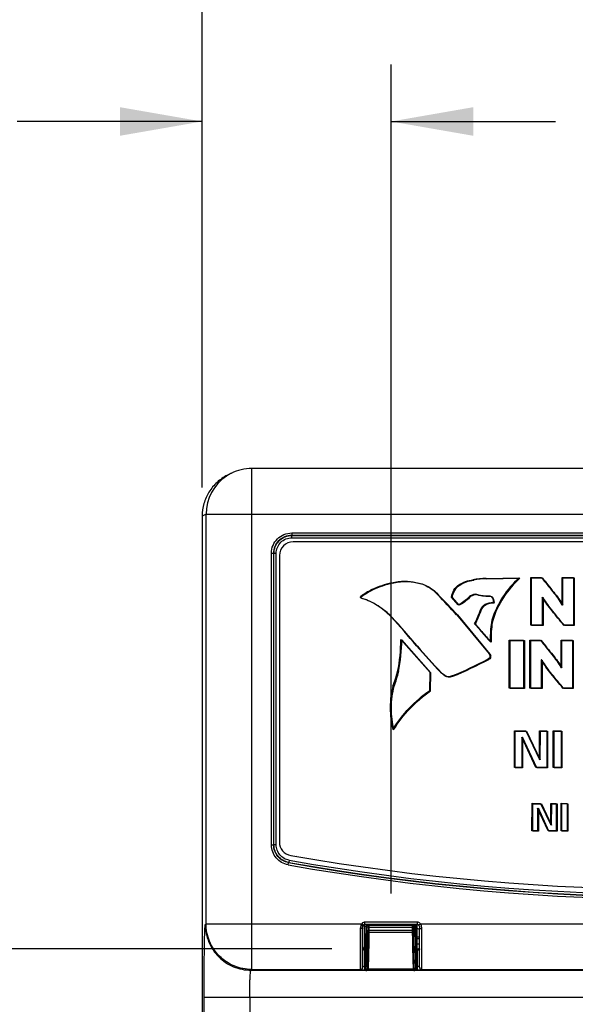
# Model space of a CAD drawing. Header units: inches. Extents: x 0 to 34, y 0 to 22.
# Tile 47 of 68: x 17.7 to 19, y 16.4 to 18.6. Entities that reach past the tile are written whole.
import ezdxf

# ---------------------------------------------------------------- set-up
doc = ezdxf.new("R2010")
doc.units = ezdxf.units.IN
doc.header["$LTSCALE"] = 1.87
doc.header["$MEASUREMENT"] = 0
doc.layers.get('0').update_dxf_attribs({"linetype": 'CONTINUOUS'})
for name, color, linetype in [('02___PRT_ALL_AXES', 7, 'CONTINUOUS'), ('DATUMCURVES', 7, 'CONTINUOUS'), ('DIMENSIONS', 7, 'CONTINUOUS')]:
    doc.layers.add(name, color=color, linetype=linetype)
doc.styles.get("Standard").update_dxf_attribs({"font": 'txt', "width": 0.8})
doc.dimstyles.new('DIMSTYLE_1', dxfattribs={"dimtxt": 0.125, "dimasz": 0.18, "dimexe": 0.18, "dimexo": 0.0625, "dimgap": 0.09, "dimtad": 0, "dimtih": 1, "dimtoh": 1, "dimzin": 4, "dimdsep": 46, "dimtxsty": 'STANDARD', "dimblk": '_FILLED', "dimblk1": '_FILLED', "dimblk2": '_FILLED', "dimcen": 0.09, "dimadec": 0, "dimazin": 0, "dimtp": 0.01, "dimtm": 0.01, "dimtfac": 1, "dimtofl": 0, "dimtmove": 0, "dimatfit": 3, "dimldrblk": '_FILLED', "dimfxl": 1, "dimtolj": 1, "dimtzin": 4, "dimarcsym": 0})

# ---------------------------------------------------------------- blocks, each defined once
blk = doc.blocks.new('_FILLED')
at = {"color": 0, "linetype": 'BYBLOCK'}
blk.add_solid([(0, 0), (-1, 0.174), (-1, -0.174)], dxfattribs=at)
blk = doc.blocks.new('*D20')
at = {"layer": 'DIMENSIONS', "color": 2, "linetype": 'CONTINUOUS'}
for p, q in [((18.4294, 16.5166), (14.1939, 16.5166)), ((14.3189, 16.5166), (14.3189, 15.5007)), ((14.3189, 14.1238), (14.3189, 15.2507)), ((18.187, 14.1238), (14.1939, 14.1238))]:
    blk.add_line(p, q, dxfattribs=at)
at = {"layer": 'DIMENSIONS', "color": 2, "linetype": 'CONTINUOUS', "xscale": 0.18, "yscale": 0.18, "zscale": 0.18}
for p, rotation in [((14.3189, 16.5166), 90), ((14.3189, 14.1238), 270)]:
    blk.add_blockref('_FILLED', p, dxfattribs=dict(at, rotation=rotation))
at = {"layer": 'DIMENSIONS', "color": 2, "linetype": 'CONTINUOUS', "insert": (14.3189, 15.4382), "char_height": 0.125, "width": 1.625, "attachment_point": 2, "line_spacing_factor": 0.9}
blk.add_mtext('3X 2.393{\\Ftxt.shx;\\W1.000000;\\H0.125000; }[60.78]', dxfattribs=at)
blk = doc.blocks.new('*D21')
at = {"layer": 'DIMENSIONS', "color": 2, "linetype": 'CONTINUOUS'}
for p, q in [((18.1453, 17.5279), (18.1453, 18.4552)), ((18.5593, 16.6379), (18.5593, 18.4552)), ((18.1453, 18.3302), (17.7398, 18.3302)), ((18.5593, 18.3302), (18.9193, 18.3302))]:
    blk.add_line(p, q, dxfattribs=at)
at = {"layer": 'DIMENSIONS', "color": 2, "linetype": 'CONTINUOUS', "xscale": 0.18, "yscale": 0.18, "zscale": 0.18}
blk.add_blockref('_FILLED', (18.1453, 18.3302), dxfattribs=at)
at = {"layer": 'DIMENSIONS', "color": 2, "linetype": 'CONTINUOUS', "xscale": 0.18, "yscale": 0.18, "zscale": 0.18, "rotation": 180}
blk.add_blockref('_FILLED', (18.5593, 18.3302), dxfattribs=at)
at = {"layer": 'DIMENSIONS', "color": 2, "linetype": 'CONTINUOUS', "insert": (17.6773, 18.3927), "char_height": 0.125, "width": 1.225, "attachment_point": 3, "line_spacing_factor": 0.9}
blk.add_mtext('.414{\\Ftxt.shx;\\W1.000000;\\H0.125000; }[10.51]', dxfattribs=at)
blk = doc.blocks.new('*D22')
at = {"layer": 'DIMENSIONS', "color": 2, "linetype": 'CONTINUOUS'}
for p, q in [((18.1453, 17.5279), (18.1453, 19.2052)), ((19.1593, 16.6379), (19.1593, 19.2052)), ((18.1453, 19.0802), (17.759, 19.0802)), ((19.1593, 19.0802), (19.5193, 19.0802))]:
    blk.add_line(p, q, dxfattribs=at)
at = {"layer": 'DIMENSIONS', "color": 2, "linetype": 'CONTINUOUS', "xscale": 0.18, "yscale": 0.18, "zscale": 0.18}
blk.add_blockref('_FILLED', (18.1453, 19.0802), dxfattribs=at)
at = {"layer": 'DIMENSIONS', "color": 2, "linetype": 'CONTINUOUS', "xscale": 0.18, "yscale": 0.18, "zscale": 0.18, "rotation": 180}
blk.add_blockref('_FILLED', (19.1593, 19.0802), dxfattribs=at)
at = {"layer": 'DIMENSIONS', "color": 2, "linetype": 'CONTINUOUS', "insert": (17.6965, 19.1427), "char_height": 0.125, "width": 1.325, "attachment_point": 3, "line_spacing_factor": 0.9}
blk.add_mtext('1.014{\\Ftxt.shx;\\W1.000000;\\H0.125000; }[25.75]', dxfattribs=at)
blk = doc.blocks.new('*D23')
at = {"layer": 'DIMENSIONS', "color": 2, "linetype": 'CONTINUOUS'}
for p, q in [((18.1453, 17.5279), (18.1453, 19.9552)), ((19.7593, 16.6379), (19.7593, 19.9552)), ((18.1453, 19.8302), (17.7853, 19.8302)), ((19.7593, 19.8302), (20.1193, 19.8302))]:
    blk.add_line(p, q, dxfattribs=at)
at = {"layer": 'DIMENSIONS', "color": 2, "linetype": 'CONTINUOUS', "xscale": 0.18, "yscale": 0.18, "zscale": 0.18}
blk.add_blockref('_FILLED', (18.1453, 19.8302), dxfattribs=at)
at = {"layer": 'DIMENSIONS', "color": 2, "linetype": 'CONTINUOUS', "xscale": 0.18, "yscale": 0.18, "zscale": 0.18, "rotation": 180}
blk.add_blockref('_FILLED', (19.7593, 19.8302), dxfattribs=at)
at = {"layer": 'DIMENSIONS', "color": 2, "linetype": 'CONTINUOUS', "insert": (18.9376, 19.8927), "char_height": 0.125, "width": 1.325, "attachment_point": 2, "line_spacing_factor": 0.9}
blk.add_mtext('1.614{\\Ftxt.shx;\\W1.000000;\\H0.125000; }[40.99]', dxfattribs=at)

msp = doc.modelspace()

# ---------------------------------------------------------------- linework, layer by layer
at = {"color": 7, "linetype": 'CONTINUOUS'}
for p, q in [((18.2539, 16.4717), (18.2539, 17.5697)), ((20.2171, 17.5697), (18.2539, 17.5697)), ((18.2092, 17.5592), (18.2006, 17.5549)), ((18.154, 17.4697), (18.1453, 17.4654)), ((18.1453, 17.4654), (18.1453, 14.2259)), ((18.154, 16.5716), (18.154, 17.4697)), ((18.154, 17.4697), (20.2059, 17.4697)), ((18.3415, 17.4283), (18.3415, 17.4234)), ((18.3415, 17.4283), (20.0465, 17.4283)), ((18.3415, 17.4234), (18.342, 17.4228)), ((18.3415, 17.4234), (20.0465, 17.4234)), ((18.342, 17.4179), (18.342, 17.4228)), ((18.342, 17.4228), (20.0459, 17.4228)), ((18.342, 17.4179), (20.0459, 17.4179)), ((18.2972, 16.7445), (18.2972, 17.384)), ((18.2972, 17.384), (18.3021, 17.384)), ((18.3021, 16.7445), (18.3021, 17.384)), ((18.3021, 17.384), (18.3027, 17.3835)), ((18.3027, 16.7449), (18.3027, 17.3835)), ((18.3076, 17.3835), (18.3027, 17.3835)), ((18.3076, 16.7449), (18.3076, 17.3835)), ((18.2972, 16.7445), (18.3021, 16.7445)), ((18.3021, 16.7445), (18.3027, 16.7449)), ((18.3076, 16.7449), (18.3027, 16.7449)), ((18.3338, 16.7009), (18.3346, 16.7058)), ((18.3346, 16.7058), (18.3351, 16.7062)), ((18.336, 16.711), (18.3351, 16.7062)), ((18.499, 16.5749), (18.4968, 16.5735)), ((18.5017, 16.5705), (18.5017, 16.5754)), ((18.6169, 16.5754), (18.5017, 16.5754)), ((18.6169, 16.5705), (18.6169, 16.5754)), ((18.6218, 16.5735), (18.6204, 16.5745)), ((18.1523, 16.57), (18.154, 16.5716)), ((18.154, 16.5716), (18.495, 16.5716)), ((18.4919, 16.5615), (18.4919, 16.471)), ((18.4968, 16.5735), (18.495, 16.5716)), ((18.4968, 16.5703), (18.495, 16.5716)), ((18.4968, 16.4759), (18.4968, 16.5716)), ((18.4989, 16.5687), (18.4968, 16.5703)), ((18.5012, 16.4743), (18.5012, 16.5705)), ((18.6169, 16.5705), (18.5017, 16.5705)), ((18.5039, 16.5705), (18.5039, 16.565)), ((18.5054, 16.5677), (18.507, 16.5685)), ((18.5058, 16.5705), (18.5058, 16.554)), ((18.507, 16.5685), (18.5089, 16.5688)), ((18.5089, 16.5705), (18.5089, 16.5646)), ((18.5089, 16.5688), (18.6063, 16.5688)), ((18.5089, 16.5646), (18.6063, 16.5646)), ((18.5108, 16.5705), (18.5108, 16.5531)), ((18.5108, 16.5575), (18.6083, 16.5575)), ((18.5108, 16.5531), (18.6083, 16.5531)), ((18.6063, 16.5646), (18.6063, 16.5705)), ((18.6083, 16.5531), (18.6083, 16.5705)), ((18.6113, 16.565), (18.6113, 16.5705)), ((18.6133, 16.554), (18.6133, 16.5705)), ((18.616, 16.5705), (18.616, 16.476)), ((18.6197, 16.5687), (18.6236, 16.5716)), ((18.6236, 16.5716), (18.6218, 16.5735)), ((18.6218, 16.4759), (18.6218, 16.562)), ((18.6236, 16.5716), (19.095, 16.5716)), ((18.6251, 16.5691), (18.6236, 16.5716)), ((18.6267, 16.471), (18.6267, 16.5615)), ((18.6218, 16.5426), (18.616, 16.5426)), ((18.6218, 16.5391), (18.616, 16.5391)), ((18.6218, 16.5274), (18.616, 16.5274)), ((18.6218, 16.5273), (18.616, 16.5273)), ((18.616, 16.5163), (18.6169, 16.5163)), ((18.616, 16.5134), (18.6169, 16.5134)), ((18.6169, 16.4708), (18.6169, 16.5163)), ((18.2523, 16.47), (18.2539, 16.4717)), ((18.2523, 16.47), (18.5039, 16.47)), ((18.2539, 16.4717), (18.4919, 16.4717)), ((18.4919, 16.471), (18.5017, 16.4708)), ((18.5016, 16.4773), (18.5012, 16.4744)), ((18.5012, 16.4743), (18.5012, 16.4744)), ((18.5017, 16.4722), (18.5017, 16.4708)), ((18.5017, 16.4708), (18.5027, 16.4708)), ((18.5044, 16.4696), (18.5062, 16.4693)), ((18.5066, 16.4722), (18.5062, 16.4693)), ((18.5062, 16.4693), (18.5062, 16.4693)), ((18.609, 16.4693), (18.5062, 16.4693)), ((18.609, 16.4693), (18.5062, 16.4693)), ((18.6086, 16.4722), (18.5066, 16.4722)), ((18.5088, 16.473), (18.5085, 16.471)), ((18.6106, 16.471), (18.5085, 16.471)), ((18.609, 16.4693), (18.6088, 16.4708)), ((18.609, 16.4693), (18.609, 16.4693)), ((18.6106, 16.471), (18.6103, 16.473)), ((18.6114, 16.47), (19.1039, 16.47)), ((18.6125, 16.4708), (18.6169, 16.4708)), ((18.614, 16.4744), (18.6136, 16.4773)), ((18.616, 16.4761), (18.6156, 16.4761)), ((18.616, 16.4792), (18.6169, 16.4792)), ((18.616, 16.4761), (18.616, 16.476)), ((18.6169, 16.4708), (18.6267, 16.471)), ((18.6267, 16.4717), (19.0919, 16.4717)), ((18.1496, 14.2238), (18.1496, 16.4109)), ((18.1496, 16.4109), (19.9297, 16.4109)), ((18.2495, 16.4109), (18.2495, 16.3638))]:
    msp.add_line(p, q, dxfattribs=at)
for points in [[(18.4968, 16.562), (18.4968, 16.5621), (18.4969, 16.5636), (18.4972, 16.565), (18.4976, 16.5663), (18.4982, 16.5675), (18.4989, 16.5687)], [(18.4989, 16.5687), (18.4994, 16.5693), (18.5003, 16.57), (18.5013, 16.5705), (18.5017, 16.5705)], [(18.6169, 16.5705), (18.6175, 16.5704), (18.6185, 16.5699), (18.6193, 16.5691), (18.6197, 16.5687)], [(18.6197, 16.5687), (18.62, 16.5681), (18.6207, 16.5669), (18.6213, 16.5654), (18.6216, 16.5639), (18.6218, 16.5623), (18.6218, 16.562)]]:
    msp.add_lwpolyline(points, dxfattribs=at)
for centre, radius, start, end in [((18.2539, 17.4697), 0.1, 89.9985, 116.7415), ((18.2539, 17.4697), 0.1, 123.7536, 180.0099), ((18.2538, 17.4699), 0.0998, 122.0586, 123.749), ((18.254, 17.4696), 0.1001, 116.7414, 122.0564), ((19.194, 21.5521), 4.922, 259.9448, 280.0552), ((19.194, 21.5521), 4.9214, 259.95, 280.0501), ((19.194, 21.5521), 4.9165, 259.95, 280.05), ((19.194, 21.5521), 4.9269, 259.9448, 280.0552), ((18.5017, 16.5212), 0.00492, 180, 263.8674), ((18.6169, 16.5212), 0.00492, 270, 360), ((18.4919, 16.4766), 0.00492, 269.9956, 359.9956), ((18.4919, 16.4759), 0.00492, 269.9779, 0.0134), ((18.5061, 16.4743), 0.00492, 179.2446, 187.1821), ((18.5062, 16.4743), 0.00499, 187.1663, 202.5145), ((18.5062, 16.4743), 0.00498, 202.623, 214.8859), ((18.5062, 16.4743), 0.00499, 214.8812, 225.6462), ((18.5062, 16.4743), 0.00503, 225.7043, 238.8553), ((18.5062, 16.4743), 0.005, 238.8612, 249.2545), ((18.609, 16.4743), 0.00502, 270.0673, 315.2242), ((18.609, 16.4743), 0.00503, 270.0787, 292.8442), ((18.611, 16.476), 0.005, 292.6971, 338.086), ((18.6109, 16.476), 0.00503, 338.1573, 0.7057), ((18.6267, 16.4766), 0.00492, 180.0044, 270.0044), ((18.6267, 16.4759), 0.00492, 179.9866, 270.0221)]:
    msp.add_arc(centre, radius, start, end, dxfattribs=at)
for points, knots in [([(18.2006, 17.5549), (18.1924, 17.5507), (18.177, 17.5402), (18.1592, 17.5187), (18.1479, 17.4931), (18.1453, 17.4746), (18.1453, 17.4654)], [0, 0, 0, 0, 0.250005, 0.500009, 0.749987, 1, 1, 1, 1]), ([(18.2972, 17.384), (18.2972, 17.3898), (18.2995, 17.4014), (18.3094, 17.4161), (18.3241, 17.426), (18.3357, 17.4283), (18.3415, 17.4283)], [0, 0, 0, 0, 0.250008, 0.499999, 0.74999, 1, 1, 1, 1]), ([(18.3021, 17.384), (18.3021, 17.3891), (18.3042, 17.3995), (18.3129, 17.4126), (18.326, 17.4213), (18.3364, 17.4234), (18.3415, 17.4234)], [0, 0, 0, 0, 0.250009, 0.5, 0.749991, 1, 1, 1, 1]), ([(18.3027, 17.3835), (18.3027, 17.3886), (18.3047, 17.399), (18.3135, 17.412), (18.3265, 17.4208), (18.3369, 17.4228), (18.342, 17.4228)], [0, 0, 0, 0, 0.250019, 0.5, 0.74998, 1, 1, 1, 1]), ([(18.3076, 17.3835), (18.3076, 17.388), (18.3094, 17.397), (18.317, 17.4085), (18.3285, 17.4161), (18.3375, 17.4179), (18.342, 17.4179)], [0, 0, 0, 0, 0.250018, 0.499999, 0.749978, 1, 1, 1, 1]), ([(18.3338, 16.7009), (18.3287, 16.7018), (18.3189, 16.7054), (18.3069, 16.7155), (18.299, 16.729), (18.2972, 16.7394), (18.2972, 16.7445)], [0, 0, 0, 0, 0.250016, 0.5, 0.749982, 1, 1, 1, 1]), ([(18.3346, 16.7058), (18.3301, 16.7066), (18.3214, 16.7097), (18.3107, 16.7187), (18.3037, 16.7308), (18.3021, 16.7399), (18.3021, 16.7445)], [0, 0, 0, 0, 0.250016, 0.5, 0.749983, 1, 1, 1, 1]), ([(18.3351, 16.7062), (18.3307, 16.707), (18.3219, 16.7102), (18.3112, 16.7191), (18.3043, 16.7312), (18.3027, 16.7404), (18.3027, 16.7449)], [0, 0, 0, 0, 0.250016, 0.5, 0.749984, 1, 1, 1, 1]), ([(18.336, 16.711), (18.3321, 16.7117), (18.3244, 16.7145), (18.3151, 16.7224), (18.309, 16.7329), (18.3076, 16.741), (18.3076, 16.7449)], [0, 0, 0, 0, 0.250015, 0.5, 0.749983, 1, 1, 1, 1]), ([(18.1496, 16.4109), (18.1496, 16.4212), (18.1496, 16.4412), (18.1497, 16.4704), (18.15, 16.4973), (18.1503, 16.5179), (18.1505, 16.5325), (18.1507, 16.5418), (18.151, 16.5499), (18.1512, 16.5566), (18.1515, 16.562), (18.1517, 16.5656), (18.1519, 16.5678), (18.152, 16.5688), (18.1521, 16.5695), (18.1522, 16.5699), (18.1523, 16.57)], [0, 0, 0, 0, 0.192895, 0.378527, 0.549944, 0.700691, 0.766512, 0.825115, 0.875954, 0.91855, 0.952506, 0.977513, 0.986588, 0.993353, 0.997807, 1, 1, 1, 1]), ([(18.1523, 16.57), (18.1523, 16.557), (18.1575, 16.5307), (18.1798, 16.4974), (18.213, 16.4752), (18.2393, 16.47), (18.2523, 16.47)], [0, 0, 0, 0, 0.249996, 0.5, 0.750004, 1, 1, 1, 1]), ([(18.2539, 16.4717), (18.2409, 16.4717), (18.2146, 16.4769), (18.1814, 16.4991), (18.1592, 16.5323), (18.154, 16.5586), (18.154, 16.5716)], [0, 0, 0, 0, 0.249996, 0.5, 0.750004, 1, 1, 1, 1]), ([(18.4968, 16.562), (18.4968, 16.5618), (18.4961, 16.5617), (18.4952, 16.5616), (18.4936, 16.5615), (18.4925, 16.5615), (18.4919, 16.5615)], [0, 0, 0, 0, 0.084537, 0.300815, 0.622506, 1, 1, 1, 1]), ([(18.5039, 16.565), (18.5038, 16.5596), (18.5036, 16.5489), (18.5033, 16.5335), (18.503, 16.5192), (18.5027, 16.5082), (18.5025, 16.5004), (18.5024, 16.4952), (18.5022, 16.4906), (18.5021, 16.4867), (18.5019, 16.4834), (18.5018, 16.4807), (18.5017, 16.479), (18.5016, 16.4779), (18.5016, 16.4775), (18.5016, 16.4773)], [0, 0, 0, 0, 0.185562, 0.363269, 0.527709, 0.673975, 0.738886, 0.797646, 0.849821, 0.89501, 0.932875, 0.96314, 0.985567, 0.993792, 1, 1, 1, 1]), ([(18.5058, 16.554), (18.5058, 16.5487), (18.5056, 16.5409), (18.5054, 16.5306), (18.5053, 16.5233), (18.5051, 16.5164), (18.505, 16.5099), (18.5048, 16.5039), (18.5047, 16.4983), (18.5045, 16.4933), (18.5044, 16.4895), (18.5043, 16.4868), (18.5042, 16.485), (18.5041, 16.4833), (18.504, 16.4818), (18.504, 16.4805), (18.5039, 16.4794), (18.5038, 16.4784), (18.5038, 16.4776), (18.5037, 16.477), (18.5037, 16.4767), (18.5036, 16.4765), (18.5036, 16.4763), (18.5036, 16.4762), (18.5036, 16.4761), (18.5035, 16.4761), (18.5035, 16.4761)], [0, 0, 0, 0, 0.203873, 0.301444, 0.395056, 0.484036, 0.567728, 0.645495, 0.716735, 0.780927, 0.837576, 0.86294, 0.886268, 0.907511, 0.926627, 0.943585, 0.958356, 0.970911, 0.981222, 0.989274, 0.992451, 0.995063, 0.99711, 0.998597, 0.999536, 1, 1, 1, 1]), ([(18.5039, 16.565), (18.5039, 16.5652), (18.504, 16.5658), (18.5044, 16.5667), (18.5049, 16.5674), (18.5054, 16.5677)], [0, 0, 0, 0, 0.237665, 0.4821, 1, 1, 1, 1]), ([(18.5089, 16.5646), (18.5086, 16.5646), (18.5079, 16.5646), (18.507, 16.5646), (18.5062, 16.5647), (18.5054, 16.5647), (18.5048, 16.5648), (18.5044, 16.5648), (18.5041, 16.5649), (18.504, 16.5649), (18.5039, 16.5649), (18.5039, 16.565), (18.5039, 16.565)], [0, 0, 0, 0, 0.19097, 0.376253, 0.547445, 0.697469, 0.821308, 0.914334, 0.948348, 0.973796, 0.990704, 1, 1, 1, 1]), ([(18.5058, 16.554), (18.5059, 16.5543), (18.5059, 16.5547), (18.5062, 16.5554), (18.5067, 16.556), (18.5076, 16.5567), (18.509, 16.5573), (18.5102, 16.5575), (18.5108, 16.5575)], [0, 0, 0, 0, 0.103214, 0.21078, 0.324927, 0.446983, 0.71348, 1, 1, 1, 1]), ([(18.5108, 16.5531), (18.5105, 16.5531), (18.5099, 16.5531), (18.509, 16.5531), (18.5081, 16.5532), (18.5074, 16.5534), (18.5068, 16.5535), (18.5065, 16.5536), (18.5063, 16.5537), (18.5061, 16.5538), (18.5059, 16.5539), (18.5059, 16.554), (18.5058, 16.554)], [0, 0, 0, 0, 0.184943, 0.364621, 0.531112, 0.677843, 0.800325, 0.851243, 0.894823, 0.93105, 0.960129, 1, 1, 1, 1]), ([(18.5089, 16.5646), (18.5088, 16.5589), (18.5086, 16.5477), (18.5083, 16.5314), (18.508, 16.5164), (18.5077, 16.5048), (18.5075, 16.4965), (18.5074, 16.4911), (18.5072, 16.4863), (18.5071, 16.4821), (18.5069, 16.4787), (18.5068, 16.4759), (18.5067, 16.474), (18.5066, 16.4729), (18.5066, 16.4724), (18.5066, 16.4722)], [0, 0, 0, 0, 0.185574, 0.36329, 0.527732, 0.673999, 0.738911, 0.797669, 0.849843, 0.895029, 0.932891, 0.963151, 0.985574, 0.993796, 1, 1, 1, 1]), ([(18.5108, 16.5531), (18.5108, 16.5483), (18.5106, 16.5389), (18.5104, 16.5253), (18.5101, 16.5128), (18.5098, 16.5015), (18.5096, 16.4917), (18.5093, 16.4838), (18.5091, 16.4783), (18.5089, 16.4749), (18.5088, 16.4736), (18.5088, 16.473)], [0, 0, 0, 0, 0.179765, 0.350665, 0.508766, 0.650667, 0.773195, 0.873646, 0.949807, 0.978229, 1, 1, 1, 1]), ([(18.6063, 16.5688), (18.6069, 16.5688), (18.6079, 16.5687), (18.6091, 16.5682), (18.61, 16.5676), (18.6108, 16.5667), (18.6112, 16.5658), (18.6113, 16.5652), (18.6113, 16.565)], [0, 0, 0, 0, 0.276569, 0.410513, 0.539171, 0.777875, 0.890513, 1, 1, 1, 1]), ([(18.6113, 16.565), (18.6113, 16.565), (18.6113, 16.565), (18.6113, 16.565), (18.6112, 16.565), (18.6112, 16.565), (18.6111, 16.5649), (18.6109, 16.5649), (18.6107, 16.5648), (18.6104, 16.5648), (18.6101, 16.5647), (18.6098, 16.5647), (18.6095, 16.5647), (18.6091, 16.5647), (18.6086, 16.5646), (18.608, 16.5646), (18.6073, 16.5645), (18.6066, 16.5645), (18.6063, 16.5646)], [0, 0, 0, 0, 0.001932, 0.006166, 0.013001, 0.022375, 0.048324, 0.083203, 0.126337, 0.177269, 0.235702, 0.301221, 0.373314, 0.451422, 0.534972, 0.623171, 0.808946, 1, 1, 1, 1]), ([(18.6086, 16.4722), (18.6086, 16.4724), (18.6086, 16.4729), (18.6085, 16.474), (18.6084, 16.4759), (18.6082, 16.4787), (18.6081, 16.4821), (18.608, 16.4863), (18.6078, 16.4911), (18.6077, 16.4965), (18.6074, 16.5048), (18.6072, 16.5164), (18.6069, 16.5314), (18.6066, 16.5477), (18.6064, 16.5589), (18.6063, 16.5646)], [0, 0, 0, 0, 0.006204, 0.014426, 0.036848, 0.067108, 0.104971, 0.150156, 0.20233, 0.261088, 0.326, 0.472267, 0.63671, 0.814426, 1, 1, 1, 1]), ([(18.6083, 16.5575), (18.6089, 16.5575), (18.6101, 16.5573), (18.6115, 16.5567), (18.6124, 16.556), (18.6129, 16.5554), (18.6132, 16.5547), (18.6133, 16.5543), (18.6133, 16.554)], [0, 0, 0, 0, 0.286509, 0.552987, 0.67504, 0.789193, 0.896777, 1, 1, 1, 1]), ([(18.6133, 16.554), (18.6133, 16.554), (18.6133, 16.554), (18.6132, 16.554), (18.6132, 16.5539), (18.613, 16.5538), (18.6128, 16.5536), (18.6125, 16.5535), (18.6121, 16.5534), (18.6117, 16.5533), (18.611, 16.5532), (18.6102, 16.5531), (18.6092, 16.553), (18.6086, 16.553), (18.6083, 16.5531)], [0, 0, 0, 0, 0.004716, 0.011841, 0.033142, 0.063158, 0.101004, 0.197407, 0.255551, 0.320112, 0.467062, 0.634424, 0.814858, 1, 1, 1, 1]), ([(18.6103, 16.473), (18.6103, 16.4736), (18.6102, 16.4749), (18.61, 16.4783), (18.6098, 16.4838), (18.6095, 16.4917), (18.6093, 16.5015), (18.609, 16.5128), (18.6088, 16.5253), (18.6085, 16.5389), (18.6084, 16.5483), (18.6083, 16.5531)], [0, 0, 0, 0, 0.021771, 0.050192, 0.126354, 0.226804, 0.349332, 0.491233, 0.649335, 0.820234, 1, 1, 1, 1]), ([(18.6136, 16.4773), (18.6136, 16.4775), (18.6136, 16.4779), (18.6135, 16.479), (18.6134, 16.4807), (18.6132, 16.4834), (18.6131, 16.4867), (18.613, 16.4906), (18.6128, 16.4952), (18.6127, 16.5004), (18.6124, 16.5082), (18.6122, 16.5192), (18.6119, 16.5335), (18.6116, 16.5489), (18.6114, 16.5596), (18.6113, 16.565)], [0, 0, 0, 0, 0.006208, 0.014433, 0.036861, 0.067125, 0.10499, 0.150179, 0.202354, 0.261114, 0.326026, 0.472291, 0.636731, 0.814438, 1, 1, 1, 1]), ([(18.6156, 16.4761), (18.6156, 16.4761), (18.6156, 16.4761), (18.6155, 16.4762), (18.6155, 16.4763), (18.6155, 16.4765), (18.6155, 16.4767), (18.6154, 16.477), (18.6154, 16.4776), (18.6153, 16.4784), (18.6152, 16.4794), (18.6152, 16.4805), (18.6151, 16.4818), (18.615, 16.4833), (18.6149, 16.485), (18.6149, 16.4868), (18.6148, 16.4895), (18.6146, 16.4933), (18.6145, 16.4983), (18.6143, 16.5039), (18.6142, 16.5099), (18.614, 16.5164), (18.6138, 16.5233), (18.6137, 16.5306), (18.6135, 16.5409), (18.6134, 16.5487), (18.6133, 16.554)], [0, 0, 0, 0, 0.000464, 0.001404, 0.00289, 0.004937, 0.007549, 0.010726, 0.018778, 0.02909, 0.041644, 0.056415, 0.073373, 0.092489, 0.113732, 0.13706, 0.162425, 0.219073, 0.283265, 0.354505, 0.432272, 0.515964, 0.604944, 0.698556, 0.796127, 1, 1, 1, 1]), ([(18.6159, 16.5617), (18.6164, 16.5615), (18.6183, 16.561), (18.6202, 16.5606), (18.6216, 16.5605)], [0, 0, 0, 0, 0.246989, 1, 1, 1, 1]), ([(18.6218, 16.562), (18.6218, 16.5618), (18.6225, 16.5617), (18.6233, 16.5616), (18.6249, 16.5615), (18.6261, 16.5615), (18.6267, 16.5615)], [0, 0, 0, 0, 0.084538, 0.300815, 0.622506, 1, 1, 1, 1]), ([(18.5012, 16.5134), (18.5001, 16.5135), (18.498, 16.514), (18.4968, 16.5159), (18.4968, 16.5168)], [0, 0, 0, 0, 0.557752, 1, 1, 1, 1]), ([(18.6218, 16.5168), (18.6218, 16.5159), (18.6203, 16.5138), (18.6181, 16.5134), (18.6169, 16.5134)], [0, 0, 0, 0, 0.440232, 1, 1, 1, 1]), ([(18.2495, 16.4109), (18.2495, 16.4147), (18.2496, 16.4222), (18.2497, 16.433), (18.25, 16.443), (18.2503, 16.4518), (18.2507, 16.4591), (18.2511, 16.464), (18.2514, 16.467), (18.2517, 16.4685), (18.2519, 16.4694), (18.2521, 16.4699), (18.2523, 16.47)], [0, 0, 0, 0, 0.192417, 0.377586, 0.548572, 0.698958, 0.823143, 0.916543, 0.950606, 0.975854, 0.992176, 1, 1, 1, 1]), ([(18.4968, 16.4759), (18.4968, 16.4766), (18.4978, 16.4785), (18.4999, 16.4791), (18.5012, 16.4791)], [0, 0, 0, 0, 0.34399, 1, 1, 1, 1]), ([(18.5012, 16.4743), (18.5012, 16.4736), (18.5014, 16.4723), (18.5026, 16.4707), (18.5039, 16.4697), (18.5052, 16.4694), (18.5059, 16.4693), (18.5062, 16.4693)], [0, 0, 0, 0, 0.249391, 0.498934, 0.748428, 0.874207, 1, 1, 1, 1]), ([(18.5066, 16.4722), (18.5059, 16.4722), (18.5049, 16.4724), (18.5037, 16.4731), (18.503, 16.4737), (18.5023, 16.4745), (18.5017, 16.4756), (18.5015, 16.4766), (18.5016, 16.4773)], [0, 0, 0, 0, 0.249757, 0.375585, 0.500977, 0.626221, 0.751626, 1, 1, 1, 1]), ([(18.5085, 16.471), (18.5079, 16.471), (18.5069, 16.4712), (18.5057, 16.4719), (18.5049, 16.4725), (18.5043, 16.4733), (18.5037, 16.4745), (18.5035, 16.4755), (18.5035, 16.4761)], [0, 0, 0, 0, 0.249102, 0.374699, 0.499985, 0.625274, 0.750877, 1, 1, 1, 1]), ([(18.6086, 16.4722), (18.6093, 16.4722), (18.6103, 16.4724), (18.6115, 16.4731), (18.6122, 16.4737), (18.6128, 16.4745), (18.6135, 16.4756), (18.6136, 16.4766), (18.6136, 16.4773)], [0, 0, 0, 0, 0.249757, 0.375586, 0.500977, 0.626221, 0.751626, 1, 1, 1, 1]), ([(18.6106, 16.471), (18.6113, 16.471), (18.6123, 16.4712), (18.6134, 16.4719), (18.6142, 16.4725), (18.6148, 16.4733), (18.6154, 16.4745), (18.6156, 16.4755), (18.6156, 16.4761)], [0, 0, 0, 0, 0.249102, 0.374699, 0.499985, 0.625274, 0.750877, 1, 1, 1, 1]), ([(18.614, 16.4743), (18.614, 16.4738), (18.6139, 16.4728), (18.6132, 16.4715), (18.6122, 16.4704), (18.6114, 16.4699), (18.6109, 16.4697)], [0, 0, 0, 0, 0.249871, 0.500051, 0.749896, 1, 1, 1, 1]), ([(18.6169, 16.4792), (18.6183, 16.4792), (18.6206, 16.4787), (18.6218, 16.4766), (18.6218, 16.4759)], [0, 0, 0, 0, 0.66684, 1, 1, 1, 1])]:
    msp.add_open_spline(points, degree=3, knots=knots, dxfattribs=at)
for points in [[(18.5017, 16.5754), (18.5008, 16.5754), (18.4999, 16.5752), (18.499, 16.5749)], [(18.6204, 16.5745), (18.6193, 16.5751), (18.6181, 16.5754), (18.6169, 16.5754)], [(18.493, 16.568), (18.4923, 16.5659), (18.4919, 16.5637), (18.4919, 16.5615)], [(18.495, 16.5716), (18.4942, 16.5705), (18.4935, 16.5693), (18.493, 16.568)], [(18.6267, 16.5615), (18.6267, 16.5641), (18.6261, 16.5667), (18.6251, 16.5691)]]:
    msp.add_open_spline(points, degree=3, dxfattribs=at)
at = {"layer": '02___PRT_ALL_AXES', "color": 7, "linetype": 'CONTINUOUS'}
for p, q in [((20.0373, 17.409), (18.3447, 17.409)), ((18.3147, 17.379), (18.3147, 16.751))]:
    msp.add_line(p, q, dxfattribs=at)
for centre, radius, start, end in [((18.3447, 17.379), 0.03, 90, 180), ((18.3447, 16.751), 0.03, 180, 260.0063), ((19.191, 21.5536), 4.9065, 260.0063, 279.9937)]:
    msp.add_arc(centre, radius, start, end, dxfattribs=at)
at = {"layer": 'DATUMCURVES', "color": 40, "linetype": 'CONTINUOUS'}
for p, q in [((18.7676, 17.3285), (18.84, 17.3298)), ((18.8655, 17.226), (18.8655, 17.3309)), ((18.8655, 17.3309), (18.8885, 17.3309)), ((18.8673, 17.2253), (18.8673, 17.3302)), ((18.8673, 17.3302), (18.8902, 17.3302)), ((18.934, 17.2708), (18.934, 17.3309)), ((18.934, 17.3309), (18.9589, 17.3309)), ((18.9358, 17.2701), (18.9358, 17.3302)), ((18.9358, 17.3302), (18.9607, 17.3302)), ((18.9589, 17.3309), (18.9589, 17.226)), ((18.9607, 17.3302), (18.9607, 17.2253)), ((18.5605, 17.3188), (18.5603, 17.3189)), ((18.5623, 17.318), (18.5621, 17.3182)), ((18.6137, 17.3199), (18.6137, 17.32)), ((18.6155, 17.3192), (18.6155, 17.3193)), ((18.7077, 17.3149), (18.7079, 17.3146)), ((18.7095, 17.3142), (18.7097, 17.3139)), ((18.7387, 17.3256), (18.7386, 17.3259)), ((18.7405, 17.3249), (18.7404, 17.3252)), ((18.7674, 17.3287), (18.7676, 17.3285)), ((18.7692, 17.328), (18.7693, 17.3278)), ((18.7693, 17.3278), (18.8417, 17.3291)), ((18.4928, 17.2892), (18.4927, 17.2892)), ((18.4945, 17.2885), (18.4944, 17.2885)), ((18.5174, 17.3042), (18.5176, 17.3042)), ((18.5192, 17.3035), (18.5194, 17.3035)), ((18.6616, 17.2929), (18.6617, 17.2929)), ((18.6634, 17.2922), (18.6634, 17.2922)), ((18.7065, 17.2708), (18.6918, 17.2879)), ((18.7083, 17.2701), (18.6936, 17.2872)), ((18.7294, 17.2874), (18.7294, 17.2873)), ((18.7312, 17.2867), (18.7312, 17.2866)), ((18.737, 17.2922), (18.737, 17.2922)), ((18.7387, 17.2915), (18.7388, 17.2915)), ((18.7475, 17.2932), (18.7475, 17.2933)), ((18.7493, 17.2925), (18.7493, 17.2926)), ((18.7579, 17.2906), (18.7579, 17.2907)), ((18.7597, 17.2899), (18.7597, 17.29)), ((18.7717, 17.2899), (18.7717, 17.2898)), ((18.7735, 17.2892), (18.7735, 17.2891)), ((18.7798, 17.2883), (18.7798, 17.2884)), ((18.7815, 17.2876), (18.7816, 17.2877)), ((18.8904, 17.2874), (18.8904, 17.226)), ((18.8907, 17.2874), (18.8904, 17.2874)), ((18.8922, 17.2867), (18.8922, 17.2253)), ((18.8925, 17.2867), (18.8922, 17.2867)), ((18.7065, 17.2706), (18.7065, 17.2708)), ((18.7083, 17.2699), (18.7083, 17.2701)), ((18.7656, 17.2724), (18.7655, 17.2725)), ((18.7674, 17.2717), (18.7673, 17.2718)), ((18.7835, 17.2759), (18.7837, 17.2759)), ((18.7837, 17.2759), (18.7838, 17.2758)), ((18.7838, 17.2758), (18.7838, 17.2771)), ((18.7852, 17.2752), (18.7855, 17.2752)), ((18.7855, 17.2751), (18.7856, 17.2764)), ((18.7855, 17.2752), (18.7855, 17.2751)), ((18.9337, 17.2708), (18.934, 17.2708)), ((18.9355, 17.2701), (18.9358, 17.2701)), ((18.5593, 17.2445), (18.5594, 17.2444)), ((18.5611, 17.2438), (18.5611, 17.2437)), ((18.703, 17.2493), (18.7029, 17.2493)), ((18.7029, 17.2493), (18.7741, 17.1631)), ((18.7048, 17.2486), (18.7047, 17.2486)), ((18.7047, 17.2486), (18.7758, 17.1624)), ((18.7542, 17.257), (18.754, 17.257)), ((18.756, 17.2563), (18.7558, 17.2563)), ((18.7535, 17.2165), (18.7423, 17.2294)), ((18.7553, 17.2158), (18.7441, 17.2287)), ((18.7804, 17.237), (18.7802, 17.237)), ((18.7821, 17.2363), (18.782, 17.2363)), ((18.8904, 17.226), (18.8655, 17.226)), ((18.8922, 17.2253), (18.8673, 17.2253)), ((18.9589, 17.226), (18.9378, 17.226)), ((18.9607, 17.2253), (18.9395, 17.2253)), ((18.7536, 17.2163), (18.7535, 17.2165)), ((18.7554, 17.2156), (18.7553, 17.2158)), ((18.6448, 17.1222), (18.581, 17.1947)), ((18.6466, 17.1215), (18.5828, 17.194)), ((18.6153, 17.1811), (18.6151, 17.1811)), ((18.617, 17.1804), (18.6169, 17.1804)), ((18.7771, 17.1897), (18.7743, 17.1926)), ((18.7788, 17.189), (18.776, 17.1919)), ((18.7768, 17.1897), (18.7771, 17.1897)), ((18.7786, 17.189), (18.7788, 17.189)), ((18.8182, 17.0884), (18.8182, 17.1933)), ((18.8182, 17.1933), (18.8498, 17.1933)), ((18.82, 17.0877), (18.82, 17.1926)), ((18.82, 17.1926), (18.8516, 17.1926)), ((18.8498, 17.1933), (18.8498, 17.0884)), ((18.8516, 17.1926), (18.8516, 17.0877)), ((18.8634, 17.0884), (18.8634, 17.1933)), ((18.8634, 17.1933), (18.8864, 17.1933)), ((18.8652, 17.0877), (18.8652, 17.1926)), ((18.8652, 17.1926), (18.8881, 17.1926)), ((18.9319, 17.1332), (18.9319, 17.1933)), ((18.9319, 17.1933), (18.9568, 17.1933)), ((18.9337, 17.1325), (18.9337, 17.1926)), ((18.9337, 17.1926), (18.9585, 17.1926)), ((18.9568, 17.1933), (18.9568, 17.0884)), ((18.9585, 17.1926), (18.9585, 17.0877)), ((18.7741, 17.1631), (18.7742, 17.1631)), ((18.7742, 17.1631), (18.7759, 17.16)), ((18.7759, 17.16), (18.7757, 17.1601)), ((18.7758, 17.1624), (18.7759, 17.1624)), ((18.7759, 17.1624), (18.7777, 17.1593)), ((18.7777, 17.1593), (18.7774, 17.1594)), ((18.7715, 17.1519), (18.7715, 17.1519)), ((18.7733, 17.1512), (18.7733, 17.1512)), ((18.7755, 17.155), (18.7756, 17.155)), ((18.7772, 17.1543), (18.7773, 17.1543)), ((18.8883, 17.1499), (18.8883, 17.0884)), ((18.8886, 17.1499), (18.8883, 17.1499)), ((18.8901, 17.1492), (18.8901, 17.0877)), ((18.8904, 17.1492), (18.8901, 17.1492)), ((18.5738, 17.125), (18.5735, 17.1251)), ((18.5755, 17.1243), (18.5753, 17.1244)), ((18.644, 17.083), (18.6448, 17.1222)), ((18.6458, 17.0823), (18.6466, 17.1215)), ((18.6679, 17.1226), (18.6679, 17.1227)), ((18.6697, 17.1219), (18.6697, 17.122)), ((18.6778, 17.1148), (18.6778, 17.1149)), ((18.6795, 17.1141), (18.6795, 17.1142)), ((18.6928, 17.115), (18.6928, 17.1149)), ((18.6928, 17.1149), (18.6928, 17.1149)), ((18.6946, 17.1143), (18.6946, 17.1142)), ((18.6946, 17.1142), (18.6946, 17.1142)), ((18.9316, 17.1332), (18.9319, 17.1332)), ((18.9334, 17.1325), (18.9337, 17.1325)), ((18.5634, 17.0924), (18.5635, 17.0924)), ((18.5591, 17.0713), (18.5591, 17.0713)), ((18.5609, 17.0706), (18.5609, 17.0706)), ((18.5651, 17.0917), (18.5653, 17.0917)), ((18.6439, 17.0829), (18.644, 17.083)), ((18.6457, 17.0822), (18.6458, 17.0823)), ((18.8498, 17.0884), (18.8182, 17.0884)), ((18.8516, 17.0877), (18.82, 17.0877)), ((18.8883, 17.0884), (18.8634, 17.0884)), ((18.8901, 17.0877), (18.8652, 17.0877)), ((18.9568, 17.0884), (18.9357, 17.0884)), ((18.9585, 17.0877), (18.9374, 17.0877)), ((18.5631, 16.9974), (18.563, 16.9973)), ((18.5649, 16.9967), (18.5648, 16.9967)), ((18.8294, 16.9145), (18.8296, 16.9948)), ((18.8296, 16.9948), (18.8545, 16.9948)), ((18.8312, 16.9138), (18.8314, 16.9941)), ((18.8314, 16.9941), (18.8563, 16.994)), ((18.8545, 16.9948), (18.8844, 16.9315)), ((18.8563, 16.994), (18.8862, 16.9308)), ((18.8844, 16.9315), (18.8846, 16.9947)), ((18.8846, 16.9947), (18.9006, 16.9946)), ((18.8862, 16.9308), (18.8864, 16.994)), ((18.8864, 16.994), (18.9023, 16.9939)), ((18.9006, 16.9946), (18.9004, 16.9144)), ((18.9023, 16.9939), (18.9021, 16.9136)), ((18.9145, 16.9143), (18.9147, 16.9948)), ((18.9147, 16.9948), (18.9319, 16.9948)), ((18.9163, 16.9136), (18.9165, 16.9941)), ((18.9165, 16.9941), (18.9337, 16.9941)), ((18.9319, 16.9948), (18.9317, 16.9143)), ((18.9337, 16.9941), (18.9335, 16.9136)), ((18.8458, 16.9811), (18.8456, 16.9145)), ((18.8767, 16.9144), (18.8458, 16.9811)), ((18.8476, 16.9804), (18.8474, 16.9138)), ((18.8785, 16.9137), (18.8476, 16.9804)), ((18.8456, 16.9145), (18.8294, 16.9145)), ((18.8474, 16.9138), (18.8312, 16.9138)), ((18.9004, 16.9144), (18.8767, 16.9144)), ((18.9021, 16.9136), (18.8785, 16.9137)), ((18.9317, 16.9143), (18.9145, 16.9143)), ((18.9335, 16.9136), (18.9163, 16.9136)), ((18.868, 16.7755), (18.8682, 16.8358)), ((18.8682, 16.8358), (18.8869, 16.8357)), ((18.8698, 16.7748), (18.87, 16.835)), ((18.87, 16.835), (18.8886, 16.835)), ((18.8869, 16.8357), (18.9093, 16.7883)), ((18.8886, 16.835), (18.9111, 16.7876)), ((18.9093, 16.7883), (18.9094, 16.8357)), ((18.9094, 16.8357), (18.9214, 16.8356)), ((18.9111, 16.7876), (18.9112, 16.8349)), ((18.9112, 16.8349), (18.9232, 16.8349)), ((18.9214, 16.8356), (18.9213, 16.7754)), ((18.9232, 16.8349), (18.923, 16.7747)), ((18.9319, 16.7754), (18.932, 16.8358)), ((18.932, 16.8358), (18.9449, 16.8357)), ((18.9337, 16.7747), (18.9338, 16.8351)), ((18.9338, 16.8351), (18.9467, 16.835)), ((18.9449, 16.8357), (18.9448, 16.7754)), ((18.9467, 16.835), (18.9466, 16.7746)), ((18.8803, 16.8255), (18.8802, 16.7755)), ((18.9035, 16.7755), (18.8803, 16.8255)), ((18.8821, 16.8248), (18.882, 16.7748)), ((18.9053, 16.7747), (18.8821, 16.8248)), ((18.8802, 16.7755), (18.868, 16.7755)), ((18.882, 16.7748), (18.8698, 16.7748)), ((18.9213, 16.7754), (18.9035, 16.7755)), ((18.923, 16.7747), (18.9053, 16.7747)), ((18.9448, 16.7754), (18.9319, 16.7754)), ((18.9466, 16.7746), (18.9337, 16.7747)), ((18.3515, 16.7219), (18.3515, 16.7219))]:
    msp.add_line(p, q, dxfattribs=at)
for centre, radius, start, end in [((18.6075, 17.1097), 0.2143, 102.6533, 114.7888), ((18.6092, 17.109), 0.2142, 102.6534, 114.7898), ((18.7777, 17.0719), 0.257, 92.3097, 98.7657), ((18.7795, 17.0712), 0.257, 92.3093, 98.7656), ((18.6378, 17.0775), 0.2567, 117.9553, 124.4236), ((18.6397, 17.0765), 0.257, 117.9589, 124.4199), ((14.761, 13.5522), 5.4044, 43.1631, 43.8001), ((14.7279, 13.5186), 5.4524, 43.165, 43.7963), ((17.3114, 16.0912), 1.6993, 39.8953, 42.7445), ((17.3141, 16.0912), 1.6981, 39.8969, 42.7479), ((19.0904, 17.489), 0.4333, 218.996, 223.1565), ((19.094, 17.49), 0.4358, 219.0166, 223.1525), ((18.1815, 17.2009), 0.3995, 349.0467, 359.0993), ((18.1834, 17.2002), 0.3994, 349.045, 359.1009), ((19.4757, 17.9037), 1.1236, 220.0245, 224.0386), ((19.4778, 17.9034), 1.1241, 220.0253, 224.0376), ((18.396, 17.8506), 0.7932, 291.9728, 298.2551), ((18.3977, 17.85), 0.7933, 291.9733, 298.2546), ((18.314, 17.1879), 0.267, 339.0481, 346.3937), ((18.8088, 17.0302), 0.2531, 165.7849, 170.6602), ((18.8105, 17.0295), 0.253, 165.7847, 170.6618)]:
    msp.add_arc(centre, radius, start, end, dxfattribs=at)
for points in [[(18.84, 17.3298), (18.8123, 17.3056), (18.7908, 17.2722), (18.7804, 17.237)], [(18.6137, 17.32), (18.6319, 17.3171), (18.6498, 17.3069), (18.6616, 17.2929)], [(18.6155, 17.3193), (18.6336, 17.3164), (18.6516, 17.3062), (18.6634, 17.2922)], [(18.6918, 17.2879), (18.6929, 17.2983), (18.6991, 17.3089), (18.7077, 17.3149)], [(18.6936, 17.2872), (18.6947, 17.2976), (18.7009, 17.3082), (18.7095, 17.3142)], [(18.7079, 17.3146), (18.7171, 17.3205), (18.7279, 17.3244), (18.7387, 17.3256)], [(18.7097, 17.3139), (18.7189, 17.3198), (18.7297, 17.3237), (18.7405, 17.3249)], [(18.8417, 17.3291), (18.814, 17.3049), (18.7926, 17.2715), (18.7821, 17.2363)], [(18.7294, 17.2873), (18.7232, 17.2803), (18.7152, 17.2744), (18.7065, 17.2706)], [(18.7312, 17.2866), (18.7249, 17.2796), (18.7169, 17.2737), (18.7083, 17.2699)], [(18.737, 17.2922), (18.7342, 17.2911), (18.7316, 17.2895), (18.7294, 17.2874)], [(18.7388, 17.2915), (18.736, 17.2904), (18.7334, 17.2887), (18.7312, 17.2867)], [(18.7579, 17.2907), (18.7544, 17.2911), (18.7508, 17.2919), (18.7475, 17.2932)], [(18.7597, 17.29), (18.7561, 17.2904), (18.7526, 17.2912), (18.7493, 17.2925)], [(18.7717, 17.2898), (18.7671, 17.2899), (18.7625, 17.2901), (18.7579, 17.2906)], [(18.7735, 17.2891), (18.7689, 17.2892), (18.7643, 17.2894), (18.7597, 17.2899)], [(18.7838, 17.2771), (18.7838, 17.2811), (18.7823, 17.2853), (18.7798, 17.2883)], [(18.7856, 17.2764), (18.7856, 17.2804), (18.7841, 17.2845), (18.7815, 17.2876)], [(18.754, 17.257), (18.7559, 17.2631), (18.7602, 17.2689), (18.7656, 17.2724)], [(18.7558, 17.2563), (18.7576, 17.2624), (18.762, 17.2682), (18.7674, 17.2717)], [(18.7655, 17.2725), (18.7712, 17.2747), (18.7774, 17.2759), (18.7835, 17.2759)], [(18.7673, 17.2718), (18.773, 17.274), (18.7791, 17.2752), (18.7852, 17.2752)], [(18.7423, 17.2294), (18.7468, 17.2384), (18.7507, 17.2476), (18.7542, 17.257)], [(18.7441, 17.2287), (18.7485, 17.2377), (18.7525, 17.2469), (18.756, 17.2563)], [(18.7756, 17.155), (18.7744, 17.1538), (18.773, 17.1528), (18.7715, 17.1519)], [(18.7773, 17.1543), (18.7761, 17.1531), (18.7747, 17.1521), (18.7733, 17.1512)], [(18.5753, 17.1244), (18.5726, 17.1133), (18.5692, 17.1024), (18.5651, 17.0917)], [(18.6778, 17.1149), (18.6743, 17.1172), (18.671, 17.1197), (18.6679, 17.1226)], [(18.6795, 17.1142), (18.676, 17.1165), (18.6728, 17.119), (18.6697, 17.1219)], [(18.563, 16.9973), (18.5835, 17.0309), (18.6116, 17.0606), (18.6439, 17.0829)], [(18.5648, 16.9967), (18.5852, 17.0302), (18.6134, 17.0599), (18.6457, 17.0822)]]:
    msp.add_open_spline(points, degree=3, dxfattribs=at)
for points, knots in [([(18.8885, 17.3309), (18.897, 17.3204), (18.9127, 17.3009), (18.9283, 17.281), (18.9337, 17.2708)], [0, 0, 0, 0, 0.540191, 1, 1, 1, 1]), ([(18.8902, 17.3302), (18.8988, 17.3197), (18.9145, 17.3002), (18.9301, 17.2803), (18.9355, 17.2701)], [0, 0, 0, 0, 0.540191, 1, 1, 1, 1]), ([(18.5603, 17.3189), (18.5697, 17.3214), (18.5877, 17.3238), (18.6057, 17.3218), (18.6137, 17.3199)], [0, 0, 0, 0, 0.54277, 1, 1, 1, 1]), ([(18.5621, 17.3182), (18.5715, 17.3207), (18.5895, 17.3231), (18.6075, 17.3211), (18.6155, 17.3192)], [0, 0, 0, 0, 0.542758, 1, 1, 1, 1]), ([(18.5594, 17.2444), (18.5504, 17.2539), (18.5351, 17.2666), (18.515, 17.2774), (18.5029, 17.2826), (18.4964, 17.2848), (18.4922, 17.2862), (18.4917, 17.2877), (18.4922, 17.2889), (18.4928, 17.2892)], [0, 0, 0, 0, 0.472514, 0.708821, 0.827337, 0.946216, 0.962299, 0.978692, 1, 1, 1, 1]), ([(18.5611, 17.2437), (18.5522, 17.2532), (18.5368, 17.2659), (18.5168, 17.2767), (18.5046, 17.2819), (18.4982, 17.2841), (18.494, 17.2855), (18.4934, 17.287), (18.494, 17.2882), (18.4945, 17.2885)], [0, 0, 0, 0, 0.472514, 0.708822, 0.827337, 0.946217, 0.962291, 0.978692, 1, 1, 1, 1]), ([(18.7475, 17.2933), (18.7462, 17.2937), (18.7426, 17.2942), (18.7389, 17.2933), (18.737, 17.2922)], [0, 0, 0, 0, 0.381972, 1, 1, 1, 1]), ([(18.7493, 17.2926), (18.748, 17.293), (18.7443, 17.2935), (18.7407, 17.2926), (18.7387, 17.2915)], [0, 0, 0, 0, 0.382099, 1, 1, 1, 1]), ([(18.7798, 17.2884), (18.7775, 17.2894), (18.7747, 17.29), (18.772, 17.29), (18.7717, 17.2899)], [0, 0, 0, 0, 0.905824, 1, 1, 1, 1]), ([(18.7816, 17.2877), (18.7793, 17.2887), (18.7765, 17.2893), (18.7738, 17.2893), (18.7735, 17.2892)], [0, 0, 0, 0, 0.90598, 1, 1, 1, 1]), ([(18.9378, 17.226), (18.9292, 17.2364), (18.9127, 17.2562), (18.8969, 17.2768), (18.8907, 17.2874)], [0, 0, 0, 0, 0.523102, 1, 1, 1, 1]), ([(18.9395, 17.2253), (18.9309, 17.2357), (18.9145, 17.2555), (18.8986, 17.2761), (18.8925, 17.2867)], [0, 0, 0, 0, 0.523106, 1, 1, 1, 1]), ([(18.7802, 17.237), (18.7778, 17.2245), (18.7763, 17.2086), (18.7767, 17.1928), (18.7768, 17.1897)], [0, 0, 0, 0, 0.804459, 1, 1, 1, 1]), ([(18.782, 17.2363), (18.7796, 17.2238), (18.778, 17.2079), (18.7785, 17.1921), (18.7786, 17.189)], [0, 0, 0, 0, 0.80446, 1, 1, 1, 1]), ([(18.8864, 17.1933), (18.8949, 17.1828), (18.9106, 17.1633), (18.9262, 17.1434), (18.9316, 17.1332)], [0, 0, 0, 0, 0.540182, 1, 1, 1, 1]), ([(18.8881, 17.1926), (18.8967, 17.1821), (18.9124, 17.1626), (18.928, 17.1427), (18.9334, 17.1325)], [0, 0, 0, 0, 0.540182, 1, 1, 1, 1]), ([(18.7757, 17.1601), (18.7757, 17.1596), (18.7758, 17.1579), (18.7757, 17.1562), (18.7755, 17.155)], [0, 0, 0, 0, 0.325962, 1, 1, 1, 1]), ([(18.7774, 17.1594), (18.7775, 17.1589), (18.7775, 17.1572), (18.7774, 17.1555), (18.7772, 17.1543)], [0, 0, 0, 0, 0.325866, 1, 1, 1, 1]), ([(18.9357, 17.0884), (18.927, 17.0988), (18.9106, 17.1187), (18.8948, 17.1392), (18.8886, 17.1499)], [0, 0, 0, 0, 0.523106, 1, 1, 1, 1]), ([(18.9374, 17.0877), (18.9288, 17.0981), (18.9123, 17.1179), (18.8965, 17.1385), (18.8904, 17.1492)], [0, 0, 0, 0, 0.523102, 1, 1, 1, 1]), ([(18.6928, 17.1149), (18.6905, 17.1137), (18.6853, 17.1124), (18.68, 17.1137), (18.6778, 17.1148)], [0, 0, 0, 0, 0.506964, 1, 1, 1, 1]), ([(18.6946, 17.1142), (18.6923, 17.113), (18.687, 17.1117), (18.6818, 17.113), (18.6795, 17.1141)], [0, 0, 0, 0, 0.507008, 1, 1, 1, 1]), ([(18.5591, 17.0713), (18.558, 17.0625), (18.5563, 17.0377), (18.5593, 17.0128), (18.5631, 16.9974)], [0, 0, 0, 0, 0.356758, 1, 1, 1, 1]), ([(18.5609, 17.0706), (18.5597, 17.0618), (18.5581, 17.037), (18.5611, 17.0121), (18.5649, 16.9967)], [0, 0, 0, 0, 0.356758, 1, 1, 1, 1])]:
    msp.add_open_spline(points, degree=3, knots=knots, dxfattribs=at)

# ---------------------------------------------------------------- dimensions: what is measured, and where the dimension line sits
at = {"layer": 'DIMENSIONS', "color": 2, "linetype": 'CONTINUOUS'}
for base, p2, picture, middle in [((19.7593, 19.8302), (19.7593, 16.6379), '*D23', (18.7876, 19.8302)), ((19.1593, 19.0802), (19.1593, 16.6379), '*D22', (16.734, 19.0802)), ((18.5593, 18.3302), (18.5593, 16.6379), '*D21', (16.8148, 18.3302))]:
    dim = msp.add_linear_dim(base=base, p1=(18.1453, 17.5279), p2=p2, dimstyle='DIMSTYLE_1', dxfattribs=at)
    dim.commit()
    dim.dimension.update_dxf_attribs({"geometry": picture, "text_midpoint": middle, "dimtype": 160})
dim = msp.add_linear_dim(base=(14.3189, 16.5166), p1=(18.187, 14.1238), p2=(18.4294, 16.5166), angle=90, text='3X <>', dimstyle='DIMSTYLE_1', dxfattribs=at)
dim.commit()
dim.dimension.update_dxf_attribs({"geometry": '*D20', "text_midpoint": (14.2189, 15.3757), "dimtype": 160})

doc.saveas('drawing.dxf')
